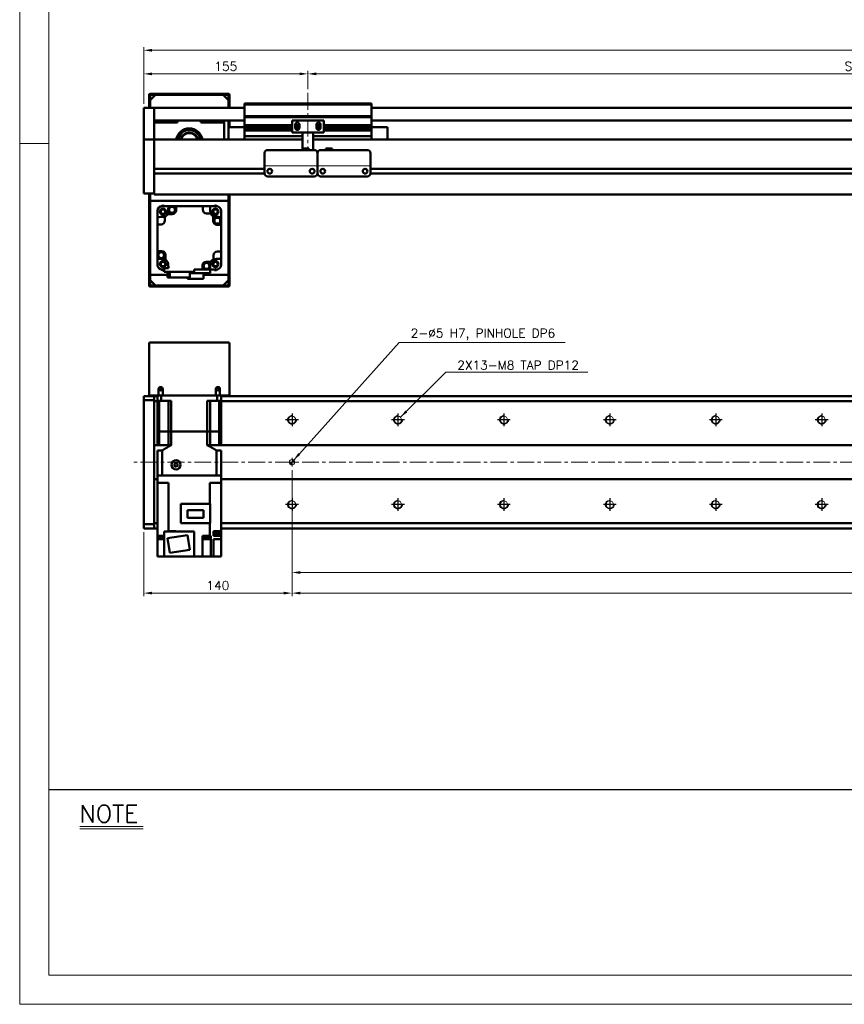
# Model space of a CAD drawing. Header units: millimetres. Extents: x 46891 to 50846, y 6223 to 10155.
# Tile 1 of 4: x 48547 to 49325, y 8529 to 9459. Entities that reach past the tile are written whole.
import ezdxf

# ---------------------------------------------------------------- set-up
doc = ezdxf.new("R2010")
doc.units = ezdxf.units.MM
doc.header["$LTSCALE"] = 0.5
doc.linetypes.add('CENTER', pattern=[50.8, 31.75, -6.35, 6.35, -6.35])
doc.layers.get('0').update_dxf_attribs({"lineweight": 20})
for name, color, linetype, lineweight in [('1', 1, 'CENTER', 13), ('4', 4, 'Continuous', 13), ('외형선(ISO)', 7, 'Continuous', 50)]:
    doc.layers.add(name, color=color, linetype=linetype, lineweight=lineweight)
for name, color, linetype in [('3', 3, 'Continuous'), ('C', 1, 'CENTER'), ('DIM', 4, 'Continuous')]:
    doc.layers.add(name, color=color, linetype=linetype)
doc.styles.add('DSR TEXT', font='romans.shx', dxfattribs={"bigfont": 'whgtxt.shx'})
doc.styles.get("Standard").update_dxf_attribs({"font": 'romans.shx', "bigfont": 'whgtxt.shx'})
doc.dimstyles.new('DSR', dxfattribs={"dimscale": 2, "dimtxt": 3, "dimasz": 3, "dimexe": 0.5, "dimexo": 0.5, "dimgap": 0.5, "dimtad": 1, "dimdsep": 46, "dimtxsty": 'Standard', "dimcen": 2.5, "dimclrd": 4, "dimclre": 4, "dimclrt": 2, "dimadec": 0, "dimazin": 2, "dimtfac": 1, "dimtmove": 0, "dimatfit": 3, "dimfxl": 0, "dimlwd": -1, "dimlwe": -1, "dimarcsym": 0})

# ---------------------------------------------------------------- blocks, each defined once
blk = doc.blocks.new('A$C13F00394')
for p, q in [((-202.34, 25.67), (-191.42, 25.67)), ((-202.34, 25.3), (-191.42, 25.3))]:
    blk.add_line(p, q)
at = {"layer": '3'}
blk.add_line((0, 32), (-207.68, 32), dxfattribs=at)
at = {"layer": '4', "color": 0, "style": 'DSR TEXT'}
blk.add_text('NOTE', height=3, dxfattribs=at).set_placement((-202.39, 26.38))
blk = doc.blocks.new('A$C1C1952E1')
at = {"color": 1}
blk.add_lwpolyline([(0, 0), (420, 0), (420, 297), (0, 297)], close=True, dxfattribs=at)
at = {"color": 3}
blk.add_lwpolyline([(5, 5), (415, 5), (415, 292), (5, 292)], close=True, dxfattribs=at)
blk = doc.blocks.new('*D117')
at = {"color": 1, "linetype": 'ByBlock'}
for p, q in [((48818.73, 9393.56), (48818.73, 9410.91)), ((48826.53, 9407.91), (49910.93, 9407.91)), ((49918.73, 9393.56), (49918.73, 9410.91))]:
    blk.add_line(p, q, dxfattribs=at)
at = {"color": 1}
for points in [[(48826.53, 9409.22), (48826.53, 9406.61), (48818.73, 9407.91)], [(49910.93, 9409.22), (49910.93, 9406.61), (49918.73, 9407.91)]]:
    blk.add_solid(points, dxfattribs=at)
at = {"layer": 'Defpoints', "color": 0}
for p in [(49918.73, 9407.91), (48818.73, 9389.96), (49918.73, 9389.96)]:
    blk.add_point(p, dxfattribs=at)
at = {"color": 3, "insert": (49368.73, 9415.11), "char_height": 8.4, "attachment_point": 5, "style": 'DSR TEXT'}
blk.add_mtext('STROKE : 1100', dxfattribs=at)
blk = doc.blocks.new('*D118')
at = {"color": 1, "linetype": 'ByBlock'}
for p, q in [((48663.73, 9379.56), (48663.73, 9410.91)), ((48810.93, 9407.91), (48671.53, 9407.91)), ((48818.73, 9393.56), (48818.73, 9410.91))]:
    blk.add_line(p, q, dxfattribs=at)
at = {"color": 1}
for points in [[(48671.53, 9409.22), (48671.53, 9406.61), (48663.73, 9407.91)], [(48810.93, 9409.22), (48810.93, 9406.61), (48818.73, 9407.91)]]:
    blk.add_solid(points, dxfattribs=at)
at = {"layer": 'Defpoints', "color": 0}
for p in [(48663.73, 9407.91), (48818.73, 9389.96), (48663.73, 9375.96)]:
    blk.add_point(p, dxfattribs=at)
at = {"color": 3, "insert": (48741.23, 9415.11), "char_height": 8.4, "attachment_point": 5, "style": 'DSR TEXT'}
blk.add_mtext('155', dxfattribs=at)
blk = doc.blocks.new('*D119')
at = {"color": 1, "linetype": 'ByBlock'}
for p, q in [((48663.73, 9379.56), (48663.73, 9433.19)), ((50063.73, 9379.56), (50063.73, 9433.19)), ((48671.53, 9430.19), (50055.93, 9430.19))]:
    blk.add_line(p, q, dxfattribs=at)
at = {"color": 1}
for points in [[(48671.53, 9431.49), (48671.53, 9428.89), (48663.73, 9430.19)], [(50055.93, 9431.49), (50055.93, 9428.89), (50063.73, 9430.19)]]:
    blk.add_solid(points, dxfattribs=at)
at = {"layer": 'Defpoints', "color": 0}
for p in [(50063.73, 9430.19), (48663.73, 9375.96), (50063.73, 9375.96)]:
    blk.add_point(p, dxfattribs=at)
at = {"color": 3, "insert": (49363.73, 9437.39), "char_height": 8.4, "attachment_point": 5, "style": 'DSR TEXT'}
blk.add_mtext('1400', dxfattribs=at)
blk = doc.blocks.new('A$C33E56CC6')
h = blk.add_hatch()
h.set_pattern_fill('ANSI31', color=256, style=0)
h.set_pattern_definition([(45, (-7065.45672, -6508.5399), (-0.0883883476, 0.0883883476), [])])
h.paths.add_polyline_path([(4, 6.5, 0.414214), (1.5, 4), (4, 4)])
h.paths.add_polyline_path([(6.5, 4), (4, 4), (4, 1.5, 0.414214)])
blk.add_circle((4, 4), 2.5)
at = {"layer": '1'}
for p, q in [((0, 4), (8, 4)), ((4, 0), (4, 8))]:
    blk.add_line(p, q, dxfattribs=at)
blk = doc.blocks.new('tap8')
blk.add_circle((0, 0), 3.4)
at = {"layer": 'C', "color": 1, "linetype": 'CENTER'}
for p, q in [((-6.05, 0), (6.05, 0)), ((0, -6.05), (0, 6.05))]:
    blk.add_line(p, q, dxfattribs=at)
at = {"layer": 'DIM', "color": 3}
blk.add_arc((0, 0), 4, 263.84551, 189.43144, dxfattribs=at)
blk = doc.blocks.new('*D120')
at = {"color": 1, "linetype": 'ByBlock'}
for p, q in [((48803.73, 9033.49), (48803.73, 8933.9)), ((50003.73, 9033.49), (50003.73, 8933.9)), ((48811.53, 8936.9), (49995.93, 8936.9))]:
    blk.add_line(p, q, dxfattribs=at)
at = {"color": 1}
for points in [[(48811.53, 8938.2), (48811.53, 8935.6), (48803.73, 8936.9)], [(49995.93, 8938.2), (49995.93, 8935.6), (50003.73, 8936.9)]]:
    blk.add_solid(points, dxfattribs=at)
at = {"layer": 'Defpoints', "color": 0}
for p in [(48803.73, 9037.09), (50003.73, 9037.09), (50003.73, 8936.9)]:
    blk.add_point(p, dxfattribs=at)
at = {"color": 3, "insert": (49403.73, 8944.1), "char_height": 8.4, "attachment_point": 5, "style": 'DSR TEXT'}
blk.add_mtext('1200%%P0.02', dxfattribs=at)
blk = doc.blocks.new('*D124')
at = {"color": 1, "linetype": 'ByBlock'}
for p, q in [((48803.73, 9033.49), (48803.73, 8914.42)), ((48663.73, 8974.99), (48663.73, 8914.42)), ((48795.93, 8917.42), (48671.53, 8917.42))]:
    blk.add_line(p, q, dxfattribs=at)
at = {"color": 1}
for points in [[(48671.53, 8918.72), (48671.53, 8916.12), (48663.73, 8917.42)], [(48795.93, 8918.72), (48795.93, 8916.12), (48803.73, 8917.42)]]:
    blk.add_solid(points, dxfattribs=at)
at = {"layer": 'Defpoints', "color": 0}
for p in [(48803.73, 9037.09), (48663.73, 8978.59), (48663.73, 8917.42)]:
    blk.add_point(p, dxfattribs=at)
at = {"color": 3, "insert": (48733.73, 8924.62), "char_height": 8.4, "attachment_point": 5, "style": 'DSR TEXT'}
blk.add_mtext('140', dxfattribs=at)
blk = doc.blocks.new('*D125')
at = {"color": 1, "linetype": 'ByBlock'}
for p, q in [((48803.73, 8991.45), (48803.73, 8914.42)), ((50003.73, 8991.45), (50003.73, 8914.42)), ((48811.53, 8917.42), (49995.93, 8917.42))]:
    blk.add_line(p, q, dxfattribs=at)
at = {"color": 1}
for points in [[(48811.53, 8918.72), (48811.53, 8916.12), (48803.73, 8917.42)], [(49995.93, 8918.72), (49995.93, 8916.12), (50003.73, 8917.42)]]:
    blk.add_solid(points, dxfattribs=at)
at = {"layer": 'Defpoints', "color": 0}
for p in [(48803.73, 8995.05), (50003.73, 8995.05), (50003.73, 8917.42)]:
    blk.add_point(p, dxfattribs=at)
at = {"color": 3, "insert": (49403.73, 8924.62), "char_height": 8.4, "attachment_point": 5, "style": 'DSR TEXT'}
blk.add_mtext('12X100PITCH=1200', dxfattribs=at)

msp = doc.modelspace()

# ---------------------------------------------------------------- linework, layer by layer
at = {"color": 1}
msp.add_line((48574.04932, 9342.12212), (48546.67132, 9342.12212), dxfattribs=at)
msp.add_line((48877.73324, 9320.96422), (48777.73324, 9320.96422))
at = {"layer": '1'}
for p, q in [((48818.73324, 9389.96408), (48818.73324, 9335.96408)), ((50073.73324, 9041.09491), (48653.73324, 9041.09491))]:
    msp.add_line(p, q, dxfattribs=at)
at = {"layer": '외형선(ISO)'}
for p, q in [((48668.73324, 9387.96408), (48668.73324, 9375.96408)), ((48677.73324, 9388.96408), (48669.73324, 9388.96408)), ((48669.73324, 9382.96408), (48674.73324, 9387.96408)), ((48669.73324, 9375.96408), (48669.73324, 9387.46408)), ((48670.23324, 9387.96408), (48677.73324, 9387.96408)), ((48738.73324, 9387.96408), (48674.73324, 9387.96408)), ((48677.73324, 9387.96408), (48677.73324, 9388.96408)), ((48677.73324, 9388.96408), (48681.73324, 9388.96408)), ((48681.73324, 9388.96408), (48681.73324, 9387.96408)), ((48731.73324, 9388.96408), (48681.73324, 9388.96408)), ((48681.73324, 9387.96408), (48731.73324, 9387.96408)), ((48731.73324, 9387.96408), (48731.73324, 9388.96408)), ((48731.73324, 9388.96408), (48735.73324, 9388.96408)), ((48735.73324, 9388.96408), (48735.73324, 9387.96408)), ((48743.73324, 9388.96408), (48735.73324, 9388.96408)), ((48735.73324, 9387.96408), (48743.23324, 9387.96408)), ((48738.73324, 9387.96408), (48743.73324, 9382.96408)), ((48743.73324, 9387.46408), (48743.73324, 9375.96408)), ((48744.73324, 9375.96408), (48744.73324, 9387.96408)), ((48663.73324, 9375.96408), (48663.73324, 9373.96408)), ((48673.73324, 9375.96408), (48663.73324, 9375.96408)), ((48669.73324, 9382.96408), (48669.73324, 9375.96408)), ((48673.73324, 9373.96408), (48673.73324, 9375.96408)), ((48673.73324, 9375.96408), (48758.73324, 9375.96408)), ((48673.73324, 9375.96408), (48673.73324, 9373.96408)), ((48743.73324, 9375.96408), (48743.73324, 9382.96408)), ((48758.73324, 9378.96408), (48758.73324, 9379.96408)), ((48878.73324, 9379.96408), (48758.73324, 9379.96408)), ((48758.73324, 9367.96408), (48758.73324, 9378.96408)), ((48758.73324, 9378.96408), (48878.73324, 9378.96408)), ((48878.73324, 9379.96408), (48878.73324, 9378.96408)), ((48878.73324, 9378.96408), (48878.73324, 9367.96408)), ((48878.73324, 9375.96408), (50053.73324, 9375.96408)), ((48663.73324, 9373.17956), (48663.73324, 9373.96408)), ((48663.73324, 9372.68085), (48663.73324, 9373.17956)), ((48663.73324, 9372.68085), (48663.73324, 9371.61237)), ((48663.73324, 9371.61237), (48663.73324, 9368.62656)), ((48663.73324, 9360.06226), (48663.73324, 9368.62656)), ((48673.73324, 9373.96408), (48673.73324, 9373.17956)), ((48673.73324, 9373.17956), (48673.73324, 9373.96408)), ((48673.73324, 9373.17956), (48673.73324, 9372.68085)), ((48673.73324, 9372.68085), (48673.73324, 9373.17956)), ((48673.73324, 9371.61237), (48673.73324, 9372.68085)), ((48673.73324, 9372.68085), (48673.73324, 9371.61237)), ((48673.73324, 9368.62656), (48673.73324, 9371.61237)), ((48673.73324, 9371.61237), (48673.73324, 9368.62656)), ((48673.73324, 9368.62656), (48673.73324, 9360.06226)), ((48673.73324, 9364.46408), (48673.73324, 9368.62656)), ((48758.73324, 9366.96408), (48758.73324, 9367.96408)), ((48758.73324, 9367.96408), (48878.73324, 9367.96408)), ((48758.73324, 9365.96408), (48758.73324, 9366.96408)), ((48758.73324, 9366.96408), (48878.73324, 9366.96408)), ((48878.73324, 9367.96408), (48878.73324, 9366.96408)), ((48878.73324, 9366.96408), (48878.73324, 9365.96408)), ((48663.73324, 9357.96697), (48663.73324, 9360.06226)), ((48663.73324, 9346.54502), (48663.73324, 9357.96697)), ((48673.73324, 9363.96408), (48758.73324, 9363.96408)), ((48695.73324, 9361.96408), (48673.73324, 9361.96408)), ((48673.73324, 9360.06226), (48673.73324, 9357.96697)), ((48673.73324, 9357.96697), (48673.73324, 9346.54502)), ((48693.73324, 9363.96408), (48693.73324, 9361.96408)), ((48695.73324, 9363.96408), (48695.73324, 9361.96408)), ((48717.73324, 9361.96408), (48717.73324, 9363.96408)), ((48739.73324, 9361.96408), (48717.73324, 9361.96408)), ((48739.73324, 9363.96408), (48739.73324, 9361.96408)), ((48739.73324, 9345.96408), (48739.73324, 9361.96408)), ((48743.73324, 9357.46408), (48743.73324, 9363.96408)), ((48743.73324, 9363.96408), (48743.73324, 9357.46408)), ((48743.73324, 9357.46408), (48743.73324, 9345.96408)), ((48758.73324, 9357.46408), (48743.73324, 9357.46408)), ((48744.73324, 9357.46408), (48744.73324, 9363.96408)), ((48758.73324, 9359.46408), (48758.73324, 9365.96408)), ((48758.73324, 9358.96408), (48758.73324, 9359.46408)), ((48758.73324, 9359.46408), (48803.73324, 9359.46408)), ((48758.73324, 9358.46408), (48758.73324, 9358.96408)), ((48758.73324, 9358.96408), (48803.73324, 9358.96408)), ((48758.73324, 9357.46408), (48758.73324, 9358.46408)), ((48758.73324, 9358.46408), (48803.73324, 9358.46408)), ((48758.73324, 9356.96408), (48758.73324, 9357.46408)), ((48758.73324, 9357.46408), (48803.73324, 9357.46408)), ((48758.73324, 9356.46408), (48758.73324, 9356.96408)), ((48758.73324, 9356.96408), (48803.73324, 9356.96408)), ((48833.73324, 9363.96408), (48803.73324, 9363.96408)), ((48803.73324, 9352.56408), (48803.73324, 9363.96408)), ((48806.73324, 9356.96408), (48806.73324, 9359.96408)), ((48806.73324, 9359.46408), (48810.73324, 9359.46408)), ((48806.73324, 9358.96408), (48810.73324, 9358.96408)), ((48806.73324, 9358.46408), (48810.73324, 9358.46408)), ((48806.73324, 9357.46408), (48807.61, 9357.46408)), ((48806.73324, 9356.96408), (48807.50374, 9356.96408)), ((48809.85648, 9357.46408), (48810.73324, 9357.46408)), ((48809.96274, 9356.96408), (48810.73324, 9356.96408)), ((48810.73324, 9359.96408), (48810.73324, 9356.96408)), ((48826.73324, 9356.96408), (48826.73324, 9359.96408)), ((48826.73324, 9359.46408), (48830.73324, 9359.46408)), ((48826.73324, 9358.96408), (48830.73324, 9358.96408)), ((48826.73324, 9358.46408), (48830.73324, 9358.46408)), ((48826.73324, 9357.46408), (48827.61, 9357.46408)), ((48826.73324, 9356.96408), (48827.50374, 9356.96408)), ((48829.85648, 9357.46408), (48830.73324, 9357.46408)), ((48829.96274, 9356.96408), (48830.73324, 9356.96408)), ((48830.73324, 9359.96408), (48830.73324, 9356.96408)), ((48833.73324, 9363.96408), (48833.73324, 9352.56408)), ((48833.73324, 9359.46408), (48878.73324, 9359.46408)), ((48833.73324, 9358.96408), (48878.73324, 9358.96408)), ((48833.73324, 9358.46408), (48878.73324, 9358.46408)), ((48833.73324, 9357.46408), (48878.73324, 9357.46408)), ((48833.73324, 9356.96408), (48878.73324, 9356.96408)), ((48878.73324, 9365.96408), (48878.73324, 9359.46408)), ((48878.73324, 9363.96408), (50053.73324, 9363.96408)), ((48878.73324, 9359.46408), (48878.73324, 9358.96408)), ((48878.73324, 9358.96408), (48878.73324, 9358.46408)), ((48878.73324, 9358.46408), (48878.73324, 9357.46408)), ((48878.73324, 9357.46408), (48893.73324, 9357.46408)), ((48878.73324, 9357.46408), (48878.73324, 9356.96408)), ((48878.73324, 9356.96408), (48878.73324, 9356.46408)), ((48893.73324, 9345.96408), (48893.73324, 9357.46408)), ((48758.73324, 9355.46408), (48758.73324, 9356.46408)), ((48758.73324, 9356.46408), (48803.73324, 9356.46408)), ((48758.73324, 9354.96408), (48758.73324, 9355.46408)), ((48758.73324, 9355.46408), (48803.73324, 9355.46408)), ((48758.73324, 9354.46408), (48758.73324, 9354.96408)), ((48758.73324, 9354.96408), (48803.73324, 9354.96408)), ((48758.73324, 9349.96408), (48758.73324, 9354.46408)), ((48758.73324, 9354.46408), (48803.73324, 9354.46408)), ((48758.73324, 9349.96408), (48758.73324, 9348.96408)), ((48758.73324, 9345.96408), (48758.73324, 9348.96408)), ((48758.73324, 9348.96408), (48813.73324, 9348.96408)), ((48813.73324, 9352.56408), (48803.73324, 9352.56408)), ((48806.79675, 9356.46408), (48807.61, 9356.46408)), ((48807.41036, 9355.46408), (48810.05611, 9355.46408)), ((48809.85648, 9356.46408), (48810.66973, 9356.46408)), ((48813.73324, 9353.06408), (48813.73324, 9352.56408)), ((48823.73324, 9352.56408), (48813.73324, 9352.56408)), ((48813.73324, 9350.46408), (48813.73324, 9352.56408)), ((48813.73324, 9350.46408), (48813.73324, 9337.46423)), ((48823.73324, 9352.56408), (48823.73324, 9353.06408)), ((48833.73324, 9352.56408), (48823.73324, 9352.56408)), ((48823.73324, 9352.56408), (48823.73324, 9350.46408)), ((48823.73324, 9335.96424), (48823.73324, 9350.46408)), ((48823.73324, 9348.96408), (48878.73324, 9348.96408)), ((48826.79675, 9356.46408), (48827.61, 9356.46408)), ((48827.41036, 9355.46408), (48830.05611, 9355.46408)), ((48829.85648, 9356.46408), (48830.66973, 9356.46408)), ((48833.73324, 9356.46408), (48878.73324, 9356.46408)), ((48833.73324, 9355.46408), (48878.73324, 9355.46408)), ((48833.73324, 9354.96408), (48878.73324, 9354.96408)), ((48833.73324, 9354.46408), (48878.73324, 9354.46408)), ((48878.73324, 9356.46408), (48878.73324, 9355.46408)), ((48878.73324, 9355.46408), (48878.73324, 9354.96408)), ((48878.73324, 9354.96408), (48878.73324, 9354.46408)), ((48878.73324, 9354.46408), (48878.73324, 9349.96408)), ((48878.73324, 9348.96408), (48878.73324, 9349.96408)), ((48878.73324, 9348.96408), (48878.73324, 9345.96408)), ((48663.73324, 9345.96408), (48663.73324, 9346.54502)), ((48663.73324, 9345.96408), (48663.73324, 9342.96408)), ((48673.73324, 9345.96408), (48663.73324, 9345.96408)), ((48663.73324, 9300.20672), (48663.73324, 9342.96408)), ((48673.73324, 9346.54502), (48673.73324, 9345.96408)), ((48673.73324, 9345.96408), (48673.73324, 9342.96408)), ((48813.73324, 9345.96408), (48673.73324, 9345.96408)), ((48673.73324, 9342.96408), (48673.73324, 9345.96408)), ((48673.73324, 9318.41408), (48673.73324, 9342.96408)), ((48673.73324, 9342.96408), (48673.73324, 9300.20672)), ((50053.73324, 9345.96408), (48823.73324, 9345.96408)), ((48777.73324, 9322.96424), (48777.73324, 9332.96424)), ((48780.73324, 9335.96424), (48824.73324, 9335.96424)), ((48813.73324, 9337.46423), (48813.73324, 9335.96424)), ((48813.73324, 9337.46423), (48819.73324, 9337.46423)), ((48819.73324, 9337.46423), (48819.73324, 9335.96424)), ((48827.73324, 9332.96424), (48827.73324, 9322.96424)), ((48827.73324, 9322.96424), (48827.73324, 9332.96424)), ((48830.73324, 9335.96424), (48874.73324, 9335.96424)), ((48841.73324, 9337.46423), (48835.73324, 9337.46423)), ((48835.73324, 9335.96424), (48835.73324, 9337.46423)), ((48841.73324, 9335.96424), (48841.73324, 9337.46423)), ((48877.73324, 9332.96424), (48877.73324, 9322.96424)), ((48777.73324, 9322.96424), (48777.73324, 9320.96423)), ((48777.73324, 9320.9642), (48777.73324, 9320.96423)), ((48777.73324, 9320.4642), (48777.73324, 9320.9642)), ((48777.73324, 9313.9642), (48777.73324, 9320.4642)), ((48827.73324, 9320.96423), (48827.73324, 9322.96424)), ((48827.73324, 9322.96424), (48827.73324, 9320.96423)), ((48827.73324, 9320.96423), (48827.73324, 9320.9642)), ((48827.73324, 9320.9642), (48827.73324, 9320.96423)), ((48827.73324, 9320.9642), (48827.73324, 9320.4642)), ((48827.73324, 9320.4642), (48827.73324, 9320.9642)), ((48827.73324, 9320.4642), (48827.73324, 9313.9642)), ((48827.73324, 9313.9642), (48827.73324, 9320.4642)), ((48877.73324, 9320.96423), (48877.73324, 9322.96424)), ((48877.73324, 9320.96423), (48877.73324, 9320.9642)), ((48877.73324, 9320.9642), (48877.73324, 9320.4642)), ((48877.73324, 9320.4642), (48877.73324, 9313.9642)), ((48777.73324, 9318.21408), (48673.73324, 9318.21408)), ((48777.74368, 9313.71408), (48673.73324, 9313.71408)), ((48673.73324, 9300.20672), (48673.73324, 9313.51408)), ((48780.73324, 9310.9642), (48824.73324, 9310.9642)), ((48782.75658, 9318.21408), (48782.7099, 9318.21408)), ((48822.75658, 9318.21408), (48822.7099, 9318.21408)), ((48827.74368, 9313.71408), (48827.72279, 9313.71408)), ((48830.73324, 9310.9642), (48874.73324, 9310.9642)), ((49881.74368, 9313.71408), (48877.72279, 9313.71408)), ((49881.73324, 9318.21408), (48877.73324, 9318.21408)), ((48663.73324, 9300.20672), (48663.73324, 9298.0854)), ((48663.73324, 9294.96408), (48663.73324, 9298.0854)), ((48673.73324, 9294.96408), (48663.73324, 9294.96408)), ((48668.73324, 9294.96408), (48668.73324, 9207.96408)), ((48669.73324, 9294.96408), (48669.73324, 9287.96408)), ((48669.73324, 9208.46408), (48669.73324, 9294.96408)), ((48673.73324, 9300.20672), (48673.73324, 9298.0854)), ((48673.73324, 9298.0854), (48673.73324, 9300.20672)), ((48673.73324, 9293.96408), (48673.73324, 9298.0854)), ((48673.73324, 9298.0854), (48673.73324, 9294.96408)), ((48673.73324, 9293.96408), (50053.73324, 9293.96408)), ((48743.73324, 9287.96408), (48743.73324, 9293.96408)), ((48743.73324, 9293.96408), (48743.73324, 9208.46408)), ((48744.73324, 9207.96408), (48744.73324, 9293.96408)), ((48669.73324, 9287.96408), (48743.73324, 9287.96408)), ((48681.03791, 9282.96408), (48680.27573, 9282.96408)), ((48681.23324, 9282.96408), (48681.03791, 9282.96408)), ((48681.23324, 9282.96408), (48687.17387, 9282.96408)), ((48694.23324, 9282.96408), (48687.17387, 9282.96408)), ((48719.53324, 9282.96408), (48694.23324, 9282.96408)), ((48694.23324, 9282.96408), (48694.23324, 9278.96408)), ((48726.29261, 9282.96408), (48719.53324, 9282.96408)), ((48719.53324, 9279.46408), (48719.53324, 9282.96408)), ((48732.23324, 9282.96408), (48726.29261, 9282.96408)), ((48732.42857, 9282.96408), (48732.23324, 9282.96408)), ((48733.19075, 9282.96408), (48732.42857, 9282.96408)), ((48676.73324, 9279.42159), (48676.73324, 9278.65941)), ((48676.73324, 9278.65941), (48676.73324, 9278.46408)), ((48676.73324, 9272.52345), (48676.73324, 9278.46408)), ((48683.73324, 9273.2427), (48683.73324, 9269.26408)), ((48690.73324, 9275.46408), (48686.22516, 9275.46408)), ((48727.01186, 9275.96408), (48723.03324, 9275.96408)), ((48729.23324, 9268.96408), (48729.23324, 9273.47216)), ((48736.73324, 9278.65941), (48736.73324, 9279.42159)), ((48736.73324, 9278.46408), (48736.73324, 9278.65941)), ((48736.73324, 9272.52345), (48736.73324, 9278.46408)), ((48676.73324, 9265.76408), (48676.73324, 9272.52345)), ((48680.23324, 9265.76408), (48676.73324, 9265.76408)), ((48676.73324, 9265.76408), (48676.73324, 9240.46408)), ((48736.73324, 9265.46408), (48732.73324, 9265.46408)), ((48736.73324, 9272.52345), (48736.73324, 9265.46408)), ((48736.73324, 9240.16408), (48736.73324, 9265.46408)), ((48676.73324, 9240.46408), (48680.73324, 9240.46408)), ((48676.73324, 9233.40471), (48676.73324, 9240.46408)), ((48684.23324, 9236.96408), (48684.23324, 9232.456)), ((48729.73324, 9232.68546), (48729.73324, 9236.66408)), ((48733.23324, 9240.16408), (48736.73324, 9240.16408)), ((48736.73324, 9233.40471), (48736.73324, 9240.16408)), ((48676.73324, 9227.46408), (48676.73324, 9233.40471)), ((48676.73324, 9227.46408), (48676.73324, 9227.26875)), ((48676.73324, 9227.26875), (48676.73324, 9226.50657)), ((48719.23324, 9222.96408), (48719.23324, 9226.96408)), ((48722.73324, 9230.46408), (48727.24132, 9230.46408)), ((48736.73324, 9233.40471), (48736.73324, 9227.46408)), ((48736.73324, 9227.26875), (48736.73324, 9227.46408)), ((48736.73324, 9226.50657), (48736.73324, 9227.26875)), ((48686.25516, 9217.96408), (48669.73324, 9217.96408)), ((48669.73324, 9217.96408), (48669.73324, 9212.96408)), ((48680.27573, 9222.96408), (48681.03791, 9222.96408)), ((48681.03791, 9222.96408), (48681.23324, 9222.96408)), ((48683.03324, 9222.96408), (48681.23324, 9222.96408)), ((48687.05807, 9224.46408), (48683.03324, 9224.46408)), ((48683.03324, 9224.46408), (48683.03324, 9220.96408)), ((48683.03324, 9220.96408), (48711.43324, 9220.96408)), ((48686.25516, 9220.96408), (48686.25516, 9215.46408)), ((48688.44524, 9215.46408), (48688.44524, 9220.96408)), ((48707.21132, 9215.46408), (48707.21132, 9220.96408)), ((48707.21132, 9219.56408), (48726.53324, 9219.56408)), ((48711.43324, 9220.96408), (48711.43324, 9222.96408)), ((48711.43324, 9222.96408), (48719.23324, 9222.96408)), ((48719.23324, 9222.96408), (48726.29261, 9222.96408)), ((48720.18324, 9214.16408), (48720.18324, 9219.56408)), ((48743.73324, 9217.96408), (48720.18324, 9217.96408)), ((48726.53324, 9219.56408), (48726.53324, 9226.17541)), ((48732.23324, 9222.96408), (48726.53324, 9222.96408)), ((48732.23324, 9222.96408), (48732.42857, 9222.96408)), ((48732.42857, 9222.96408), (48733.19075, 9222.96408)), ((48743.73324, 9212.96408), (48743.73324, 9217.96408)), ((48674.73324, 9207.96408), (48669.73324, 9212.96408)), ((48677.73324, 9207.96408), (48670.23324, 9207.96408)), ((48674.73324, 9207.96408), (48738.73324, 9207.96408)), ((48677.73324, 9206.96408), (48677.73324, 9207.96408)), ((48681.73324, 9207.96408), (48681.73324, 9206.96408)), ((48731.73324, 9207.96408), (48681.73324, 9207.96408)), ((48686.25516, 9215.46408), (48688.44524, 9215.46408)), ((48688.44524, 9215.46408), (48707.21132, 9215.46408)), ((48705.08324, 9214.16408), (48705.08324, 9215.46408)), ((48705.08324, 9214.16408), (48720.18324, 9214.16408)), ((48731.73324, 9206.96408), (48731.73324, 9207.96408)), ((48735.73324, 9207.96408), (48735.73324, 9206.96408)), ((48743.23324, 9207.96408), (48735.73324, 9207.96408)), ((48743.73324, 9212.96408), (48738.73324, 9207.96408)), ((48669.73324, 9206.96408), (48677.73324, 9206.96408)), ((48681.73324, 9206.96408), (48677.73324, 9206.96408)), ((48681.73324, 9206.96408), (48731.73324, 9206.96408)), ((48735.73324, 9206.96408), (48731.73324, 9206.96408)), ((48735.73324, 9206.96408), (48743.73324, 9206.96408)), ((48668.73324, 9104.09491), (48668.73324, 9153.09491)), ((48669.73324, 9154.09491), (48743.73324, 9154.09491)), ((48744.73324, 9153.09491), (48744.73324, 9104.09491)), ((48677.73324, 9110.09491), (48677.73324, 9104.09491)), ((48681.73324, 9104.09491), (48681.73324, 9110.09491)), ((48731.73324, 9110.09491), (48731.73324, 9104.09491)), ((48735.73324, 9104.09491), (48735.73324, 9110.09491)), ((48663.73324, 9102.71623), (48663.73324, 9103.59491)), ((48673.73324, 9103.59491), (48663.73324, 9103.59491)), ((48663.73324, 9102.71623), (48663.73324, 9099.59491)), ((48663.73324, 9099.59491), (48663.73324, 8982.59491)), ((48673.73324, 9099.59491), (48663.73324, 9099.59491)), ((48668.73324, 9104.09491), (48669.73324, 9104.09491)), ((48669.73324, 9104.09491), (48677.73324, 9104.09491)), ((48673.73324, 9102.71623), (48673.73324, 9103.59491)), ((48676.73324, 9103.59491), (48673.73324, 9103.59491)), ((48673.73324, 9103.59491), (48673.73324, 9102.71623)), ((48673.73324, 9102.71623), (48673.73324, 9098.59491)), ((48673.73324, 9099.59491), (48673.73324, 9102.71623)), ((48673.73324, 9098.59491), (48673.73324, 9057.09491)), ((48676.73324, 9098.59491), (48673.73324, 9098.59491)), ((48676.73324, 9104.09491), (48676.73324, 9099.09491)), ((48680.27573, 9099.09491), (48676.73324, 9099.09491)), ((48676.73324, 9070.09491), (48676.73324, 9099.09491)), ((48677.73324, 9104.09491), (48681.73324, 9104.09491)), ((48678.44565, 9099.09491), (48678.44565, 9070.09491)), ((48680.27573, 9104.09491), (48680.27573, 9099.09491)), ((48680.27573, 9099.09491), (48689.69651, 9099.09491)), ((48681.73324, 9104.09491), (48731.73324, 9104.09491)), ((48686.98324, 9099.09491), (48686.98324, 9070.09491)), ((48689.69651, 9070.09491), (48689.69651, 9099.09491)), ((48723.76996, 9099.09491), (48733.19075, 9099.09491)), ((48723.76996, 9070.09491), (48723.76996, 9099.09491)), ((48726.48324, 9099.09491), (48726.48324, 9070.09491)), ((48731.73324, 9104.09491), (48735.73324, 9104.09491)), ((48733.19075, 9104.09491), (48733.19075, 9099.09491)), ((48736.73324, 9099.09491), (48733.19075, 9099.09491)), ((48735.02082, 9099.09491), (48735.02082, 9070.09491)), ((48735.73324, 9104.09491), (48743.73324, 9104.09491)), ((48736.73324, 9104.09491), (48736.73324, 9099.09491)), ((50053.73324, 9103.59491), (48736.73324, 9103.59491)), ((48736.73324, 9070.09491), (48736.73324, 9099.09491)), ((50053.73324, 9098.59491), (48736.73324, 9098.59491)), ((48743.73324, 9104.09491), (48744.73324, 9104.09491)), ((48676.73324, 9070.09491), (48678.44565, 9070.09491)), ((48678.44565, 9070.09491), (48676.73324, 9070.09491)), ((48676.73324, 9070.09491), (48676.73324, 9057.09491)), ((48678.44565, 9070.09491), (48681.98324, 9070.09491)), ((48678.44565, 9070.09491), (48681.98324, 9070.09491)), ((48678.44565, 9070.09491), (48678.44565, 9057.09491)), ((48681.98324, 9070.09491), (48686.98324, 9070.09491)), ((48681.98324, 9070.09491), (48686.98324, 9070.09491)), ((48686.98324, 9070.09491), (48689.69651, 9070.09491)), ((48689.69651, 9070.09491), (48686.98324, 9070.09491)), ((48686.98324, 9070.09491), (48686.98324, 9057.09491)), ((48689.69651, 9070.09491), (48723.76996, 9070.09491)), ((48689.69651, 9070.09491), (48723.76996, 9070.09491)), ((48689.69651, 9070.09491), (48689.69651, 9057.09491)), ((48723.76996, 9070.09491), (48726.48324, 9070.09491)), ((48726.48324, 9070.09491), (48723.76996, 9070.09491)), ((48723.76996, 9070.09491), (48723.76996, 9057.09491)), ((48726.48324, 9070.09491), (48731.48324, 9070.09491)), ((48726.48324, 9070.09491), (48731.48324, 9070.09491)), ((48726.48324, 9070.09491), (48726.48324, 9057.09491)), ((48731.48324, 9070.09491), (48735.02082, 9070.09491)), ((48731.48324, 9070.09491), (48735.02082, 9070.09491)), ((48735.02082, 9070.09491), (48736.73324, 9070.09491)), ((48736.73324, 9070.09491), (48735.02082, 9070.09491)), ((48735.02082, 9070.09491), (48735.02082, 9057.09491)), ((48736.73324, 9070.09491), (48736.73324, 9057.09491)), ((48673.73324, 9057.09491), (48673.73324, 9056.24136)), ((48673.73324, 9057.09491), (48676.73324, 9057.09491)), ((48673.73324, 9056.24136), (48673.73324, 9055.88781)), ((48673.73324, 9055.88781), (48673.73324, 9026.30202)), ((48673.73324, 9026.30202), (48673.73324, 9055.88781)), ((48678.44565, 9057.09491), (48676.73324, 9057.09491)), ((48681.03791, 9052.09491), (48676.73324, 9052.09491)), ((48676.73324, 9052.09491), (48676.73324, 9028.59491)), ((48678.44565, 9057.09491), (48686.98324, 9057.09491)), ((48681.03791, 9052.09491), (48681.03791, 9028.59491)), ((48689.69651, 9057.09491), (48686.98324, 9057.09491)), ((48726.48324, 9057.09491), (48723.76996, 9057.09491)), ((48735.02082, 9057.09491), (48726.48324, 9057.09491)), ((48736.73324, 9052.09491), (48732.42857, 9052.09491)), ((48732.42857, 9052.09491), (48732.42857, 9028.59491)), ((48736.73324, 9057.09491), (48735.02082, 9057.09491)), ((48736.73324, 9057.09491), (50053.73324, 9057.09491)), ((48736.73324, 9052.09491), (48736.73324, 9028.59491)), ((48692.73324, 9039.46094), (48694.23324, 9040.32696)), ((48692.73324, 9037.72889), (48692.73324, 9039.46094)), ((48694.23324, 9036.86286), (48692.73324, 9037.72889)), ((48694.23324, 9040.32696), (48695.73324, 9039.46094)), ((48695.73324, 9037.72889), (48694.23324, 9036.86286)), ((48695.73324, 9039.46094), (48695.73324, 9037.72889)), ((48673.73324, 9026.30202), (48673.73324, 9025.94847)), ((48673.73324, 9025.94847), (48673.73324, 9025.09491)), ((48673.73324, 9025.09491), (48673.73324, 8983.59491)), ((48676.73324, 9025.09491), (48673.73324, 9025.09491)), ((48676.73324, 9021.59491), (48676.73324, 9028.59491)), ((48676.73771, 9028.59491), (48676.73324, 9028.59491)), ((48681.03269, 9028.59491), (48676.73771, 9028.59491)), ((48681.03791, 9028.59491), (48681.03269, 9028.59491)), ((48681.03791, 9028.59491), (48732.42857, 9028.59491)), ((48732.23324, 9028.59491), (48681.23324, 9028.59491)), ((48732.43379, 9028.59491), (48732.42857, 9028.59491)), ((48736.72877, 9028.59491), (48732.43379, 9028.59491)), ((48736.73324, 9028.59491), (48736.72877, 9028.59491)), ((48736.73324, 9021.59491), (48736.73324, 9028.59491)), ((50053.73324, 9025.09491), (48736.73324, 9025.09491)), ((48676.73324, 9021.59491), (48676.73324, 8971.49491)), ((48676.73324, 9021.59491), (48681.23324, 9021.59491)), ((48687.17387, 9021.59491), (48681.23324, 9021.59491)), ((48687.17387, 9021.59491), (48687.17387, 8975.99491)), ((48732.23324, 9021.59491), (48726.29261, 9021.59491)), ((48726.29261, 9021.59491), (48726.29261, 9001.69491)), ((48732.23324, 9021.59491), (48736.73324, 9021.59491)), ((48736.73324, 9021.59491), (48736.73324, 8975.99491)), ((48726.53324, 9001.69491), (48698.73324, 9001.69491)), ((48698.73324, 9001.69491), (48698.73324, 8983.34491)), ((48705.08324, 8995.91991), (48705.08324, 8988.46991)), ((48720.18324, 8995.91991), (48705.08324, 8995.91991)), ((48720.18324, 8988.46991), (48720.18324, 8995.91991)), ((48726.53324, 9001.69491), (48726.53324, 8983.34491)), ((48705.08324, 8988.46991), (48720.18324, 8988.46991)), ((48663.73324, 8982.59491), (48663.73324, 8979.47359)), ((48673.73324, 8982.59491), (48663.73324, 8982.59491)), ((48663.73324, 8978.59491), (48663.73324, 8979.47359)), ((48673.73324, 8978.59491), (48663.73324, 8978.59491)), ((48673.73324, 8983.59491), (48673.73324, 8979.47359)), ((48673.73324, 8983.59491), (48676.73324, 8983.59491)), ((48673.73324, 8979.47359), (48673.73324, 8982.59491)), ((48673.73324, 8978.59491), (48673.73324, 8979.47359)), ((48673.73324, 8979.47359), (48673.73324, 8978.59491)), ((48676.73324, 8978.59491), (48673.73324, 8978.59491)), ((48676.73324, 8975.99491), (48676.69832, 8975.99491)), ((48676.69832, 8975.99491), (48676.69832, 8975.29491)), ((48711.43324, 8975.49491), (48683.03324, 8975.49491)), ((48683.03324, 8951.99491), (48683.03324, 8975.49491)), ((48686.77456, 8975.99491), (48686.45643, 8975.99491)), ((48686.45643, 8975.99491), (48686.45643, 8975.49491)), ((48686.77456, 8975.99491), (48687.17387, 8975.99491)), ((48687.12049, 8975.99491), (48687.12049, 8975.49491)), ((48687.17387, 8975.99491), (48689.61795, 8975.99491)), ((48690.52302, 8975.99491), (48689.61795, 8975.99491)), ((48690.52302, 8975.99491), (48693.93324, 8975.99491)), ((48693.02049, 8975.99491), (48693.02049, 8975.49491)), ((48693.93324, 8975.99491), (48693.93324, 8975.49491)), ((48698.73324, 8983.34491), (48726.53324, 8983.34491)), ((48711.43324, 8951.99491), (48711.43324, 8975.49491)), ((48726.29261, 8971.49491), (48726.29261, 8983.34491)), ((48731.17326, 8975.99491), (48729.73324, 8975.99491)), ((48729.73324, 8971.49491), (48729.73324, 8975.99491)), ((48730.86816, 8975.99491), (48730.86816, 8975.29491)), ((48731.17326, 8975.99491), (48736.73324, 8975.99491)), ((48736.73324, 8983.59491), (50053.73324, 8983.59491)), ((50053.73324, 8978.59491), (48736.73324, 8978.59491)), ((48736.76816, 8975.99491), (48736.73324, 8975.99491)), ((48736.76816, 8975.99491), (48736.76816, 8975.29491)), ((48676.69832, 8975.29491), (48676.73324, 8975.29491)), ((48676.73324, 8971.49491), (48676.73324, 8951.99491)), ((48676.73324, 8971.49491), (48682.29322, 8971.49491)), ((48677.24453, 8971.49491), (48677.24453, 8970.99491)), ((48677.24453, 8970.99491), (48683.03324, 8970.99491)), ((48677.29453, 8970.99491), (48677.29453, 8970.29491)), ((48677.29453, 8970.29491), (48683.03324, 8970.29491)), ((48677.44453, 8970.29491), (48677.44453, 8968.29491)), ((48677.44453, 8968.29491), (48683.03324, 8968.29491)), ((48683.03324, 8971.49491), (48682.29322, 8971.49491)), ((48705.02124, 8972.19486), (48686.25516, 8969.2226)), ((48686.25516, 8969.2226), (48688.44524, 8955.39497)), ((48707.21132, 8958.36722), (48705.02124, 8972.19486)), ((48719.23324, 8971.49491), (48726.29261, 8971.49491)), ((48719.23324, 8951.99491), (48719.23324, 8971.49491)), ((48720.0292, 8971.49491), (48720.0292, 8970.99491)), ((48720.0292, 8970.99491), (48726.0292, 8970.99491)), ((48720.0792, 8970.99491), (48720.0792, 8970.29491)), ((48720.0792, 8970.29491), (48725.9792, 8970.29491)), ((48720.2292, 8970.29491), (48720.2292, 8968.29491)), ((48720.2292, 8968.29491), (48725.8292, 8968.29491)), ((48725.8292, 8970.29491), (48725.8292, 8968.29491)), ((48725.9792, 8970.99491), (48725.9792, 8970.29491)), ((48726.0292, 8971.49491), (48726.0292, 8970.99491)), ((48726.29261, 8971.49491), (48726.69191, 8971.49491)), ((48727.24132, 8971.49491), (48726.69191, 8971.49491)), ((48727.24132, 8951.99491), (48727.24132, 8971.49491)), ((48729.73324, 8971.49491), (48731.17326, 8971.49491)), ((48731.17326, 8968.49491), (48729.73324, 8968.49491)), ((48729.73324, 8951.99491), (48729.73324, 8968.49491)), ((48730.86816, 8975.29491), (48736.76816, 8975.29491)), ((48731.01816, 8975.29491), (48731.01816, 8973.29491)), ((48731.01816, 8973.29491), (48736.61816, 8973.29491)), ((48736.73324, 8971.49491), (48731.17326, 8971.49491)), ((48731.17326, 8968.49491), (48736.73324, 8968.49491)), ((48736.61816, 8975.29491), (48736.61816, 8973.29491)), ((48736.73324, 8975.29491), (48736.73324, 8971.49491)), ((48736.73324, 8968.49491), (48736.73324, 8971.49491)), ((48736.73324, 8951.99491), (48736.73324, 8968.49491)), ((48688.44524, 8955.39497), (48707.21132, 8958.36722)), ((48676.73324, 8951.99491), (48680.73324, 8951.99491)), ((48683.03324, 8951.99491), (48680.73324, 8951.99491)), ((48683.03324, 8951.99491), (48711.43324, 8951.99491)), ((48711.43324, 8951.99491), (48719.23324, 8951.99491)), ((48722.73324, 8951.99491), (48719.23324, 8951.99491)), ((48722.73324, 8951.99491), (48727.24132, 8951.99491)), ((48729.73324, 8951.99491), (48727.24132, 8951.99491)), ((48733.23324, 8951.99491), (48729.73324, 8951.99491)), ((48733.23324, 8951.99491), (48736.73324, 8951.99491))]:
    msp.add_line(p, q, dxfattribs=at)
for centre, radius in [((48782.73324, 9315.9642), 2.25), ((48822.73324, 9315.9642), 2.25), ((48832.73324, 9315.9642), 2.25), ((48872.73324, 9315.9642), 2.25), ((48690.43728, 9279.45279), 3), ((48690.43728, 9279.45279), 2.95), ((48681.9845, 9277.71282), 2.9), ((48681.9845, 9277.71282), 2.7), ((48681.9845, 9277.71282), 2.5), ((48681.9845, 9277.71282), 2.1), ((48690.43728, 9279.45279), 2.8), ((48731.48198, 9277.71282), 2.9), ((48731.48198, 9277.71282), 2.7), ((48731.48198, 9277.71282), 2.5), ((48731.48198, 9277.71282), 2.1), ((48733.22195, 9269.26004), 3), ((48733.22195, 9269.26004), 2.95), ((48733.22195, 9269.26004), 2.8), ((48680.24453, 9236.66812), 3), ((48680.24453, 9236.66812), 2.95), ((48680.24453, 9236.66812), 2.8), ((48681.9845, 9228.21534), 2.9), ((48681.9845, 9228.21534), 2.7), ((48681.9845, 9228.21534), 2.5), ((48681.9845, 9228.21534), 2.1), ((48723.0292, 9226.47537), 3), ((48723.0292, 9226.47537), 2.95), ((48723.0292, 9226.47537), 2.8), ((48731.48198, 9228.21534), 2.9), ((48731.48198, 9228.21534), 2.7), ((48731.48198, 9228.21534), 2.5), ((48731.48198, 9228.21534), 2.1), ((48679.73324, 9110.09491), 1.2295), ((48733.73324, 9110.09491), 1.2295), ((48694.23324, 9038.59491), 4.35)]:
    msp.add_circle(centre, radius, dxfattribs=at)
for centre, radius, start, end in [((48669.73324, 9387.96408), 1, 90, 180), ((48670.23324, 9387.46408), 0.5, 90, 180), ((48743.23324, 9387.46408), 0.5, 0, 90), ((48743.73324, 9387.96408), 1, 0, 90), ((48722.73324, 9359.96408), 2.4585, 54.43972491, 125.56027509), ((48808.73324, 9359.96408), 2, 0, 180), ((48808.73324, 9356.96408), 2, 180, 0), ((48808.73324, 9356.96408), 1.2295, 156.00421868, 180), ((48808.73324, 9356.96408), 1.2295, 180, 203.99578132), ((48808.73324, 9356.96408), 1.2295, 23.99578132, 156.00421868), ((48808.73324, 9356.96408), 1.2295, 0, 23.99578132), ((48808.73324, 9356.96408), 1.2295, 336.00421868, 0), ((48828.73324, 9359.96408), 2, 0, 180), ((48828.73324, 9356.96408), 2, 180, 0), ((48828.73324, 9356.96408), 1.2295, 156.00421868, 180), ((48828.73324, 9356.96408), 1.2295, 180, 203.99578132), ((48828.73324, 9356.96408), 1.2295, 23.99578132, 156.00421868), ((48828.73324, 9356.96408), 1.2295, 0, 23.99578132), ((48828.73324, 9356.96408), 1.2295, 336.00421868, 0), ((48706.73324, 9343.96408), 12.5, 9.20689635, 170.79310365), ((48706.73324, 9343.96408), 10.85, 10.62217737, 169.37782263), ((48706.73324, 9343.96408), 8.5, 13.60896082, 166.39103918), ((48706.73324, 9343.96408), 8, 14.47751239, 165.52248761), ((48808.73324, 9356.96408), 1.2295, 203.99578132, 336.00421868), ((48828.73324, 9356.96408), 1.2295, 203.99578132, 336.00421868), ((48780.73324, 9332.96424), 3, 90, 180), ((48824.73324, 9332.96424), 3, 0, 90), ((48830.73324, 9332.96424), 3, 90, 180), ((48874.73324, 9332.96424), 3, 0, 90), ((48780.73324, 9313.9642), 3, 180, 270), ((48824.73324, 9313.9642), 3, 270, 0), ((48830.73324, 9313.9642), 3, 180, 270), ((48874.73324, 9313.9642), 3, 270, 0), ((48681.23324, 9278.46408), 4.5, 90, 180), ((48706.73324, 9252.96408), 40, 131.40962211, 131.71320029), ((48681.9845, 9280.71268), 2.75, 54.95393565, 125.04606435), ((48706.73324, 9252.96408), 39.5, 130.58041866, 130.59038741), ((49065.98781, 9252.96408), 380, 175.47193699, 176.31242822), ((48723.39599, 9280.049), 2.95, 81.17588203, 98.82411797), ((48347.47867, 9252.96408), 380, 3.68757178, 4.52806301), ((48731.48198, 9280.71282), 2.75, 54.9489798, 125.0510202), ((48732.23324, 9278.46408), 4.5, 0, 90), ((48706.73324, 9252.96408), 39.5, 49.40961259, 49.41958134), ((48706.73324, 9252.96408), 40, 48.28679971, 48.59037789), ((48706.73324, 9252.96408), 40, 138.28679971, 138.59037789), ((48706.73324, 9252.96408), 39.5, 139.40961259, 139.41958134), ((48681.9845, 9277.71282), 4.8, 273.68757178, 291.36575753), ((48681.9845, 9277.71282), 4.8, 291.36575753, 332.06387432), ((48681.9845, 9277.71282), 4.8, 332.06387432, 356.31242822), ((48690.73324, 9278.96408), 3.5, 270, 0), ((48723.03324, 9279.46408), 3.5, 180, 270), ((48731.48198, 9277.71282), 4.8, 183.68757178, 201.36575753), ((48731.48198, 9277.71282), 4.8, 201.36575753, 242.06387432), ((48731.48198, 9277.71282), 4.8, 242.06387432, 266.31242822), ((48706.73324, 9252.96408), 40, 41.40962211, 41.71320029), ((48706.73324, 9252.96408), 39.5, 40.58041866, 40.59038741), ((48679.64832, 9269.62683), 2.95, 171.17588203, 188.82411797), ((48706.73324, 8893.70951), 380, 93.68757178, 94.52806301), ((48680.23324, 9269.26408), 3.5, 270, 0), ((48732.73324, 9268.96408), 3.5, 180, 270), ((48706.73324, 8893.70951), 380, 85.47193699, 86.31242822), ((48680.73324, 9236.96408), 3.5, 0, 90), ((48733.23324, 9236.66408), 3.5, 90, 180), ((48733.81816, 9236.30133), 2.95, 351.17588203, 8.82411797), ((48706.73324, 9612.21865), 380, 265.47193699, 266.31242822), ((48681.23324, 9227.46408), 4.5, 180, 270), ((48706.73324, 9252.96408), 39.5, 220.58041866, 220.59038741), ((48681.9845, 9228.21534), 4.8, 62.06387432, 86.31242822), ((48681.9845, 9228.21534), 4.8, 3.68757178, 62.06387432), ((49065.98781, 9252.96408), 380, 183.68757178, 184.3012223), ((48722.73324, 9226.96408), 3.5, 90, 180), ((48347.47867, 9252.96408), 380, 355.47193699, 356.31242822), ((48731.48198, 9228.21534), 4.8, 152.06387432, 176.31242822), ((48731.48198, 9228.21534), 4.8, 111.36575753, 152.06387432), ((48731.48198, 9228.21534), 4.8, 93.68757178, 111.36575753), ((48706.73324, 9612.21865), 380, 273.68757178, 274.52806301), ((48732.23324, 9227.46408), 4.5, 270, 0), ((48706.73324, 9252.96408), 39.5, 319.40961259, 319.41958134), ((48706.73324, 9252.96408), 40, 221.40962211, 221.71320029), ((48706.73324, 9252.96408), 40, 228.28679971, 228.59037789), ((48681.9845, 9225.21534), 2.75, 234.9489798, 292.41788974), ((48706.73324, 9252.96408), 39.5, 229.40961259, 229.41958134), ((48731.48198, 9225.21534), 2.75, 234.9489798, 305.0510202), ((48706.73324, 9252.96408), 39.5, 310.58041866, 310.59038741), ((48706.73324, 9252.96408), 40, 311.40962211, 311.71320029), ((48706.73324, 9252.96408), 40, 318.28679971, 318.59037789), ((48669.73324, 9207.96408), 1, 180, 270), ((48670.23324, 9208.46408), 0.5, 180, 270), ((48743.23324, 9208.46408), 0.5, 270, 0), ((48743.73324, 9207.96408), 1, 270, 0), ((48669.73324, 9153.09491), 1, 90, 180), ((48743.73324, 9153.09491), 1, 0, 90), ((48679.73324, 9110.09491), 2, 0, 180), ((48733.73324, 9110.09491), 2, 0, 180)]:
    msp.add_arc(centre, radius, start, end, dxfattribs=at)
for points, weights in [([(48808.01793, 9355.96408), (48808.73324, 9355.96408), (48809.44855, 9355.96408)], [1, 1.22950000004, 1]), ([(48828.01793, 9355.96408), (48828.73324, 9355.96408), (48829.44855, 9355.96408)], [1, 1.22950000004, 1]), ([(48681.03791, 9052.09491), (48685.65973, 9055.10148), (48689.69651, 9057.09491)], [1.35251798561, 1.41367336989, 1.45736434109]), ([(48723.76996, 9057.09491), (48727.80675, 9055.10148), (48732.42857, 9052.09491)], [1.45736434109, 1.41367336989, 1.35251798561])]:
    msp.add_rational_spline(points, weights, degree=2, dxfattribs=at)

# ---------------------------------------------------------------- block references
at = {"xscale": 5.4756, "yscale": 5.4756, "zscale": 5.4756}
for name, p in [('A$C1C1952E1', (48546.67132, 8528.99552)), ('A$C13F00394', (49711.23583, 8556.37352))]:
    msp.add_blockref(name, p, dxfattribs=at)
at = {"xscale": -1}
for name, p, rotation in [('tap8', (48803.73324, 9081.09491), 90), ('tap8', (48903.73324, 9081.09491), 90), ('tap8', (49003.73324, 9081.09491), 90), ('tap8', (49103.73324, 9081.09491), 90), ('tap8', (49203.73324, 9081.09491), 90), ('tap8', (49303.73324, 9081.09491), 90), ('A$C33E56CC6', (48799.73324, 9045.09491), 180), ('tap8', (48803.73324, 9001.09491), 90), ('tap8', (48903.73324, 9001.09491), 90), ('tap8', (49003.73324, 9001.09491), 90), ('tap8', (49103.73324, 9001.09491), 90), ('tap8', (49203.73324, 9001.09491), 90), ('tap8', (49303.73324, 9001.09491), 90)]:
    msp.add_blockref(name, p, dxfattribs=dict(at, rotation=rotation))

# ---------------------------------------------------------------- texts
at = {"color": 3, "char_height": 8.4, "attachment_point": 1, "style": 'DSR TEXT'}
for s, insert in [('2-%%C5 H7, PINHOLE DP6', (48915.72284, 9167.19965)), ('2X13-M8 TAP DP12', (48959.70592, 9136.94742))]:
    msp.add_mtext(s, dxfattribs=dict(at, insert=insert))

# ---------------------------------------------------------------- dimensions: what is measured, and where the dimension line sits
for base, p1, p2, picture, middle in [((50063.73324, 9430.19202), (48663.73324, 9375.96408), (50063.73324, 9375.96408), '*D119', (49363.73324, 9437.39202)), ((48663.73324, 9407.91493), (48818.73324, 9389.96408), (48663.73324, 9375.96408), '*D118', (48741.23324, 9415.11493)), ((48663.73324, 8917.42031), (48803.73324, 9037.09491), (48663.73324, 8978.59491), '*D124', (48733.73324, 8924.62031))]:
    dim = msp.add_linear_dim(base=base, p1=p1, p2=p2, dimstyle='DSR', override={"dimscale": 3, "dimtxt": 2.8, "dimasz": 2.600136, "dimexe": 1, "dimexo": 1.2, "dimgap": 1, "dimdec": 4, "dimtxsty": 'DSR TEXT', "dimclrd": 1, "dimclre": 1, "dimclrt": 3, "dimtdec": 4, "dimtix": 1})
    dim.commit()
    dim.dimension.update_dxf_attribs({"geometry": picture, "text_midpoint": middle})
for base, p1, p2, text, picture, middle in [((49918.73324, 9407.91493), (48818.73324, 9389.96408), (49918.73324, 9389.96408), 'STROKE : <>', '*D117', (49368.73324, 9415.11493)), ((50003.73324, 8936.90283), (48803.73324, 9037.09491), (50003.73324, 9037.09491), '<>%%P0.02', '*D120', (49403.73324, 8944.10283)), ((50003.73324, 8917.42031), (48803.73324, 8995.04794), (50003.73324, 8995.04794), '12X100PITCH=<>', '*D125', (49403.73324, 8924.62031))]:
    dim = msp.add_linear_dim(base=base, p1=p1, p2=p2, text=text, dimstyle='DSR', override={"dimscale": 3, "dimtxt": 2.8, "dimasz": 2.600136, "dimexe": 1, "dimexo": 1.2, "dimgap": 1, "dimdec": 4, "dimtxsty": 'DSR TEXT', "dimclrd": 1, "dimclre": 1, "dimclrt": 3, "dimtdec": 4, "dimtix": 1})
    dim.commit()
    dim.dimension.update_dxf_attribs({"geometry": picture, "text_midpoint": middle})

# ---------------------------------------------------------------- leaders
at = {"annotation_type": 0, "has_hookline": 1, "hookline_direction": 0}
for points, text_width in [([(48805.31161, 9043.03366), (48904.92243, 9154.19965), (48912.72284, 9154.19965)], 145.875), ([(48906.11432, 9083.52193), (48948.90551, 9126.27974), (48956.70592, 9126.27974)], 123.25)]:
    msp.add_leader(points, dimstyle='DSR', override={"dimscale": 3, "dimtxt": 2.8, "dimasz": 2.600136, "dimexe": 1, "dimexo": 1.2, "dimgap": 1, "dimdec": 4, "dimtxsty": 'DSR TEXT', "dimclrd": 1, "dimclre": 1, "dimclrt": 3, "dimtdec": 4, "dimtix": 1}, dxfattribs=dict(at, text_width=text_width))

doc.saveas('drawing.dxf')
